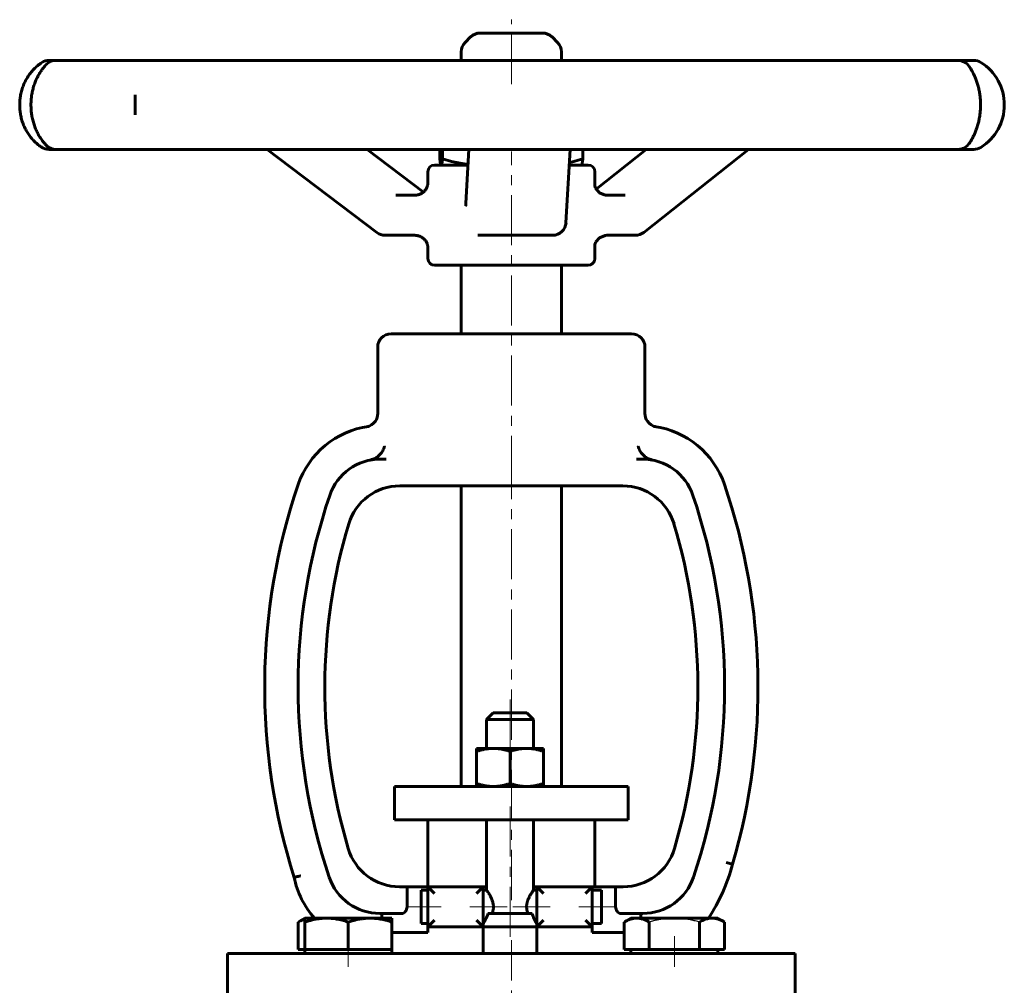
# Model space of a CAD drawing. Header units: millimetres. Extents: x -82 to 82, y -136 to 138.
# Tile 2 of 2: x -74 to 74, y -6 to 138. Entities that reach past the tile are written whole.
import ezdxf

# ---------------------------------------------------------------- set-up
doc = ezdxf.new("R2010")
doc.units = ezdxf.units.MM
for name, pattern in [('K5LT-1', [0]), ('K5LT_AXLED', [12, 7.5, -1.5, 1.5, -1.5]), ('K5LT_BASIC', [0])]:
    doc.linetypes.add(name, pattern=pattern)
doc.layers.add('Системный слой (1)', color=7, linetype='Continuous', true_color=0x6c6c6c)

# ---------------------------------------------------------------- blocks, each defined once
blk = doc.blocks.new('U0')
at = {"layer": 'Системный слой (1)', "color": 143, "linetype": 'K5LT_BASIC', "lineweight": 60, "true_color": 0x33acca}
for p, q in [((-31.57, 3.52), (-31.9, 3.34)), ((-31.23, 3.67), (-31.57, 3.52)), ((-30.9, 3.79), (-31.23, 3.67))]:
    blk.add_line(p, q, dxfattribs=at)
blk = doc.blocks.new('U1')
at = {"layer": 'Системный слой (1)', "color": 143, "linetype": 'K5LT_BASIC', "lineweight": 60, "true_color": 0x33acca}
for p, q in [((-4.2, 8.63), (-3.7, 8.63)), ((3.3, 8.63), (3.8, 8.63))]:
    blk.add_line(p, q, dxfattribs=at)
blk = doc.blocks.new('U2')
at = {"layer": 'Системный слой (1)', "color": 143, "linetype": 'K5LT_BASIC', "lineweight": 60, "true_color": 0x33acca}
for p, q in [((8.68, 116.99), (9.33, 117.15)), ((9.33, 117.15), (10.01, 117.34)), ((10.01, 117.34), (10.7, 117.56))]:
    blk.add_line(p, q, dxfattribs=at)
blk = doc.blocks.new('U3')
at = {"layer": 'Системный слой (1)', "color": 143, "linetype": 'K5LT_BASIC', "lineweight": 60, "true_color": 0x33acca}
for p, q in [((12.5, 113.44), (12.5, 115.63)), ((12.5, 102.63), (12.5, 104.77))]:
    blk.add_line(p, q, dxfattribs=at)
blk = doc.blocks.new('U4')
at = {"layer": 'Системный слой (1)', "color": 143, "linetype": 'K5LT_BASIC', "lineweight": 60, "true_color": 0x33acca}
for p, q in [((-3.96, 136.38), (-4.67, 136.38)), ((4.67, 136.38), (-3.96, 136.38))]:
    blk.add_line(p, q, dxfattribs=at)
blk = doc.blocks.new('U5')
at = {"layer": 'Системный слой (1)', "color": 143, "linetype": 'K5LT_BASIC', "lineweight": 60, "true_color": 0x33acca}
for p, q in [((-10.29, 117.56), (-8.94, 117.17)), ((-8.94, 117.17), (-7.68, 116.89)), ((-7.68, 116.89), (-6.47, 116.71))]:
    blk.add_line(p, q, dxfattribs=at)
blk = doc.blocks.new('U6')
at = {"layer": 'Системный слой (1)', "color": 143, "linetype": 'K5LT_BASIC', "lineweight": 60, "true_color": 0x33acca}
for p, q in [((-10.7, 117.56), (-10.63, 117.06)), ((-10.63, 117.06), (-10.57, 116.75)), ((-10.57, 116.75), (-10.51, 116.63)), ((-10.51, 116.63), (-10.5, 116.63)), ((-10.5, 116.63), (-10.5, 116.63)), ((-10.5, 116.63), (-10.49, 116.63))]:
    blk.add_line(p, q, dxfattribs=at)
blk = doc.blocks.new('U7')
at = {"layer": 'Системный слой (1)', "color": 143, "linetype": 'K5LT_BASIC', "lineweight": 60, "true_color": 0x33acca}
for p, q in [((14.29, 106.11), (14.05, 106.09)), ((12.63, 105.11), (12.5, 104.73)), ((13.19, 105.75), (12.63, 105.11)), ((14.05, 106.09), (13.19, 105.75))]:
    blk.add_line(p, q, dxfattribs=at)
blk = doc.blocks.new('U8')
at = {"layer": 'Системный слой (1)', "color": 143, "linetype": 'K5LT_BASIC', "lineweight": 60, "true_color": 0x33acca}
for p, q in [((-6.47, 116.63), (-11.5, 116.63)), ((11.5, 116.63), (8.66, 116.63))]:
    blk.add_line(p, q, dxfattribs=at)
blk = doc.blocks.new('U9')
at = {"layer": 'Системный слой (1)', "color": 143, "linetype": 'K5LT_BASIC', "lineweight": 60, "true_color": 0x33acca}
for p, q in [((-12.5, 113.9), (-12.5, 115.63)), ((-12.5, 102.63), (-12.5, 104.32))]:
    blk.add_line(p, q, dxfattribs=at)
blk = doc.blocks.new('U10')
at = {"layer": 'Системный слой (1)', "color": 143, "linetype": 'K5LT_BASIC', "lineweight": 60, "true_color": 0x33acca}
for p, q in [((12.61, 113.15), (12.5, 113.5)), ((13.17, 112.48), (12.61, 113.15)), ((14.05, 112.12), (13.17, 112.48)), ((14.29, 112.11), (14.05, 112.12))]:
    blk.add_line(p, q, dxfattribs=at)

msp = doc.modelspace()

# ---------------------------------------------------------------- linework, layer by layer
at = {"layer": 'Системный слой (1)', "color": 30, "linetype": 'K5LT_AXLED', "lineweight": 18, "true_color": 0xff8000}
for p, q in [((0, 128.73), (0, 138.38)), ((0, 68.62), (0, 118.63)), ((0, 6.63), (0, 70.62)), ((-0.2, 36.63), (-0.2, 27.32)), ((-0.2, 20.63), (-0.2, 0.62)), ((-10.51, 5.63), (-15.5, 5.63)), ((-0.61, 5.63), (-6.2, 5.63)), ((5.8, 5.63), (0.22, 5.63)), ((15.5, 5.63), (10.11, 5.63)), ((-24.4, -3.37), (-24.4, 1.23)), ((0, -89.38), (0, 0.62)), ((24.4, -3.37), (24.4, 1.23))]:
    msp.add_line(p, q, dxfattribs=at)
at = {"layer": 'Системный слой (1)', "color": 143, "linetype": 'K5LT_BASIC', "lineweight": 60, "true_color": 0x33acca}
for p, q in [((-6.09, 135.79), (-6.91, 134.96)), ((6.09, 135.79), (6.91, 134.96)), ((-7.5, 132.28), (-7.5, 133.55)), ((7.5, 132.28), (7.5, 133.55)), ((-68.15, 132.28), (-69.19, 132.28)), ((-61.87, 132.28), (-68.15, 132.28)), ((-54.77, 132.28), (-61.87, 132.28)), ((-40.38, 132.28), (-54.77, 132.28)), ((-28.85, 132.28), (-40.38, 132.28)), ((-9.64, 132.28), (-28.85, 132.28)), ((3.69, 132.28), (-9.64, 132.28)), ((23.31, 132.28), (3.69, 132.28)), ((35.38, 132.28), (23.31, 132.28)), ((50.92, 132.28), (35.38, 132.28)), ((58.96, 132.28), (50.92, 132.28)), ((66.86, 132.28), (58.96, 132.28)), ((69.04, 132.28), (66.86, 132.28)), ((69.2, 132.28), (69.04, 132.28)), ((-56.3, 127.12), (-56.3, 127.07)), ((-56.3, 124.18), (-56.3, 124.12)), ((-69.19, 118.96), (-68.15, 118.96)), ((-68.15, 118.96), (-61.87, 118.96)), ((-61.87, 118.96), (-54.77, 118.96)), ((-54.77, 118.96), (-40.38, 118.96)), ((-40.38, 118.96), (-28.85, 118.96)), ((-20.12, 106.51), (-36.54, 118.96)), ((-28.85, 118.96), (-9.64, 118.96)), ((-13.17, 112.57), (-21.6, 118.96)), ((-10.7, 118.96), (-10.7, 117.56)), ((-10.29, 118.96), (-10.29, 117.56)), ((-9.64, 118.96), (3.69, 118.96)), ((-6.79, 110.9), (-6.34, 118.96)), ((3.69, 118.96), (23.31, 118.96)), ((8.18, 108), (8.79, 118.96)), ((10.7, 118.96), (10.7, 117.56)), ((12.68, 113.03), (20.17, 118.96)), ((19.82, 106.54), (35.51, 118.96)), ((23.31, 118.96), (35.38, 118.96)), ((35.38, 118.96), (50.92, 118.96)), ((50.92, 118.96), (58.96, 118.96)), ((58.96, 118.96), (66.86, 118.96)), ((66.86, 118.96), (69.04, 118.96)), ((69.04, 118.96), (69.2, 118.96)), ((-10.5, 116.63), (-10.51, 116.63)), ((10.5, 116.63), (10.51, 116.63)), ((-12.5, 113.9), (-12.5, 113.91)), ((-14.43, 112.11), (-17.3, 112.11)), ((12.5, 113.44), (12.5, 113.43)), ((17.03, 112.11), (14.29, 112.11)), ((-18.91, 106.11), (-14.43, 106.11)), ((-5, 106.11), (-4.81, 106.11)), ((-4.81, 106.11), (6.19, 106.11)), ((14.29, 106.11), (18.57, 106.11)), ((12.5, 104.8), (12.5, 104.77)), ((-12.5, 104.32), (-12.5, 104.32)), ((-11.5, 101.63), (11.5, 101.63)), ((-7.5, 91.37), (-7.5, 101.63)), ((7.5, 91.37), (7.5, 101.63)), ((18, 91.37), (-18, 91.37)), ((-20, 79.43), (-20, 89.37)), ((20, 79.44), (20, 89.37)), ((-18.75, 72.62), (-19.6, 72.62)), ((19.6, 72.62), (18.75, 72.62)), ((-16.68, 68.62), (-15.83, 68.62)), ((-15.83, 68.62), (-10.67, 68.62)), ((-10.67, 68.62), (10.67, 68.62)), ((-7.5, 23.63), (-7.5, 68.62)), ((7.5, 23.63), (7.5, 68.62)), ((10.67, 68.62), (15.83, 68.62)), ((15.83, 68.62), (16.68, 68.62)), ((-2.7, 34.63), (-3.7, 33.63)), ((2.3, 34.63), (-2.7, 34.63)), ((2.3, 34.63), (3.3, 33.63)), ((-3.7, 33.63), (3.3, 33.63)), ((-3.7, 29.33), (-3.7, 33.63)), ((3.3, 29.33), (3.3, 33.63)), ((-5.2, 29.33), (-2.7, 29.33)), ((-5.2, 28.88), (-5.2, 29.33)), ((-5.2, 28.88), (-5.2, 24.07)), ((-2.7, 29.33), (2.3, 29.33)), ((-0.2, 28.88), (-0.2, 24.07)), ((2.3, 29.33), (4.8, 29.33)), ((4.8, 29.33), (4.8, 28.88)), ((4.8, 28.88), (4.8, 24.07)), ((-17.5, 23.63), (-16.11, 23.63)), ((-17.5, 18.63), (-17.5, 23.63)), ((-16.11, 23.63), (-7.1, 23.63)), ((-7.1, 23.63), (6.66, 23.63)), ((-5.2, 23.63), (-5.2, 24.07)), ((4.8, 24.07), (4.8, 23.63)), ((6.66, 23.63), (16, 23.63)), ((16, 23.63), (17.5, 23.63)), ((17.5, 18.63), (17.5, 23.63)), ((-17.5, 18.63), (-16.11, 18.63)), ((-16.11, 18.63), (-7.1, 18.63)), ((-12.5, 8.63), (-12.5, 18.63)), ((-7.1, 18.63), (6.66, 18.63)), ((-3.7, 8.12), (-3.7, 18.63)), ((3.3, 8.12), (3.3, 18.63)), ((6.66, 18.63), (16, 18.63)), ((12.5, 8.63), (12.5, 18.63)), ((16, 18.63), (17.5, 18.63)), ((32.14, 12.26), (33.1, 11.99)), ((-15.61, 8.63), (-16.75, 8.63)), ((-15.61, 8.63), (-12.51, 8.63)), ((-15.61, 8.63), (-15.61, 5.63)), ((-13.5, 8.13), (-13.5, 3.13)), ((-12.51, 8.13), (-13.5, 8.13)), ((-12.51, 8.63), (-12.51, 2.63)), ((-12.51, 8.63), (-11.51, 7.63)), ((-4.2, 8.63), (-12.51, 8.63)), ((-5.2, 7.63), (-4.2, 8.63)), ((-4.2, 2.63), (-4.2, 8.63)), ((-3.7, 8.13), (-4.2, 8.13)), ((3.8, 8.13), (3.3, 8.13)), ((4.8, 7.63), (3.8, 8.63)), ((3.8, 8.63), (3.8, 2.63)), ((12.11, 8.63), (3.8, 8.63)), ((11.11, 7.63), (12.11, 8.63)), ((12.11, 8.63), (15.61, 8.63)), ((12.11, 2.63), (12.11, 8.63)), ((13.5, 8.13), (12.11, 8.13)), ((13.5, 8.13), (13.5, 3.13)), ((15.61, 5.63), (15.61, 8.63)), ((16.75, 8.63), (15.61, 8.63)), ((-19.68, 4.63), (-16.36, 4.63)), ((-19.36, 4.63), (-19.36, 3.93)), ((-3.5, 4.63), (3.1, 4.63)), ((16.36, 4.63), (19.68, 4.63)), ((19.36, 3.93), (19.36, 4.63)), ((-31.9, 3.34), (-30.9, 3.93)), ((-31.9, -0.77), (-31.9, 3.34)), ((-30.9, 3.34), (-30.9, 3.93)), ((-27.65, 3.93), (-30.9, 3.93)), ((-30.9, -0.77), (-30.9, 3.34)), ((-21.15, 3.93), (-27.65, 3.93)), ((-24.4, -0.77), (-24.4, 3.34)), ((-17.9, 3.93), (-21.15, 3.93)), ((-17.9, 3.93), (-17.9, 3.34)), ((-17.9, -0.77), (-17.9, 3.34)), ((-12.51, 3.13), (-13.5, 3.13)), ((-11.51, 3.63), (-12.51, 2.63)), ((-5.2, 3.63), (-4.2, 2.63)), ((4.8, 3.63), (3.8, 2.63)), ((12.11, 2.63), (11.11, 3.63)), ((13.5, 3.13), (12.11, 3.13)), ((16.89, 3.34), (17.9, 3.93)), ((16.89, -0.77), (16.89, 3.34)), ((18.77, 3.93), (17.9, 3.93)), ((24.4, 3.93), (18.77, 3.93)), ((20.64, -0.77), (20.64, 3.34)), ((30.02, 3.93), (24.4, 3.93)), ((28.15, -0.77), (28.15, 3.34)), ((30.9, 3.93), (30.02, 3.93)), ((31.9, 3.34), (30.9, 3.93)), ((31.9, -0.77), (31.9, 3.34)), ((-12.51, 1.78), (-17.9, 1.78)), ((-12.51, 2.63), (-12.51, 1.78)), ((-12.51, 2.63), (-4.2, 2.63)), ((-4.2, 2.63), (-4.2, 0.62)), ((-4.2, 2.63), (3.8, 2.63)), ((3.8, 2.63), (3.8, 0.62)), ((3.8, 2.63), (12.11, 2.63)), ((12.11, 2.63), (12.11, 1.78)), ((16.89, 1.78), (12.11, 1.78)), ((-4.2, -1.37), (-4.2, 0.62)), ((3.8, -1.37), (3.8, 0.62)), ((-42.5, -1.37), (42.5, -1.37)), ((-42.5, -10.88), (-42.5, -1.37)), ((-30.9, -0.77), (-31.9, -0.77)), ((-27.65, -0.77), (-30.9, -0.77)), ((-30.9, -1.37), (-30.9, -0.77)), ((-24.4, -0.77), (-27.65, -0.77)), ((-21.15, -0.77), (-24.4, -0.77)), ((-17.9, -0.77), (-21.15, -0.77)), ((-17.9, -1.37), (-17.9, -0.77)), ((18.77, -0.77), (16.89, -0.77)), ((17.9, -1.37), (17.9, -0.77)), ((20.64, -0.77), (18.77, -0.77)), ((24.4, -0.77), (20.64, -0.77)), ((28.15, -0.77), (24.4, -0.77)), ((30.02, -0.77), (28.15, -0.77)), ((31.9, -0.77), (30.02, -0.77)), ((30.9, -1.37), (30.9, -0.77)), ((42.5, -10.88), (42.5, -1.37))]:
    msp.add_line(p, q, dxfattribs=at)
for centre, radius, start, end in [((-4.67, 134.38), 2, 90, 135), ((4.67, 134.38), 2, 45, 90), ((-5.5, 133.55), 2, 135, 180), ((5.5, 133.55), 2, 0, 45), ((-69.19, 130.28), 2, 90, 122.8568), ((-68.15, 130.28), 2, 90, 132.273), ((66.86, 130.28), 2, 32.6976, 90), ((69.2, 130.28), 2, 57.9094, 90), ((66.28, 125.62), 7.5, 302.0906, 57.9094), ((-68.15, 120.96), 2, 227.727, 270), ((66.86, 120.96), 2, 270, 327.3), ((-69.19, 120.96), 2, 237.1432, 269.9777), ((69.2, 120.96), 2, 270, 302.0906), ((-11.5, 115.63), 1, 90, 180), ((11.5, 115.63), 1, 0, 90), ((6.19, 108.11), 2, 270, 356.8045), ((-18.91, 108.11), 2, 232.8459, 270), ((18.57, 108.11), 2, 270, 308.3596), ((-11.5, 102.63), 1, 180, 270), ((11.5, 102.63), 1, 270, 0), ((-18, 89.37), 2, 90, 180), ((18, 89.37), 2, 0, 90), ((-19.6, 64.62), 13, 97.7856, 161.2446), ((19.6, 64.62), 13, 80.8053, 82.2144), ((19.6, 64.62), 13, 18.7554, 82.2144), ((-19.6, 64.62), 8, 90, 161.2446), ((-19.6, 64.62), 8, 90, 100.5035), ((19.6, 64.62), 8, 18.7554, 90), ((19.6, 64.62), 8, 79.4965, 90), ((57.3, 38.51), 94.21, 161.2446, 197.5999), ((-16.68, 60.62), 8, 90, 163.3586), ((16.68, 60.62), 8, 16.6414, 90), ((-57.3, 38.51), 94.21, 343.6495, 18.7554), ((57.3, 38.51), 89.21, 161.2446, 198.5889), ((-57.3, 38.51), 89.21, 341.4111, 18.7554), ((57.3, 38.51), 85.21, 163.3586, 196.4682), ((-57.3, 38.51), 85.21, 343.5318, 16.6414), ((-16.75, 16.63), 8, 196.4682, 270), ((16.75, 16.63), 8, 270, 343.5318), ((7.65, 18.55), 26.28, 326.1933, 345.5517), ((-19.68, 12.63), 13.09, 191.4515, 221.6641), ((-19.68, 12.63), 8, 198.5889, 270), ((19.68, 12.63), 8, 270, 341.4111)]:
    msp.add_arc(centre, radius, start, end, dxfattribs=at)
for centre, major_axis, ratio, start_param, end_param in [((-69.19, 130.28), (-1.09, 1.67), 0.882812, 6.261729, 6.28263), ((-69.19, 130.28), (0, 2), 0.99982, 0, 0.560086), ((-68.15, 130.28), (1.43, -1.4), 0.932974, 3.091168, 3.141232), ((66.86, 130.28), (1.67, 1.11), 0.951253, 6.243476, 6.281805), ((-68.15, 120.96), (-1.43, -1.4), 0.932974, 0.000362, 0.050406), ((66.86, 120.96), (1.67, -1.11), 0.951253, 0.001372, 0.039663), ((-69.19, 120.96), (-1.09, -1.67), 0.882812, 0.000552, 0.021456), ((-69.19, 120.96), (0, -2), 0.99982, 5.723099, 6.283185), ((-69.19, 120.96), (0, -2), 0.913497, 6.282584, 6.283185), ((6.19, 108.11), (2, -0.11), 0.830165, 6.283018, 6.283185), ((-18.91, 108.11), (-1.21, -1.59), 0.388243, 0, 0.000032), ((18.57, 108.11), (1.24, -1.57), 0.441922, 0, 0.000048)]:
    msp.add_ellipse(centre, major_axis=major_axis, ratio=ratio, start_param=start_param, end_param=end_param, dxfattribs=at)
for points, knots in [([(-70.28, 131.95), (-70.48, 131.82), (-70.69, 131.67), (-71.09, 131.34), (-71.28, 131.16), (-71.64, 130.79), (-71.81, 130.59), (-72.13, 130.18), (-72.28, 129.97), (-72.55, 129.54), (-72.67, 129.32), (-72.89, 128.87), (-72.99, 128.64), (-73.17, 128.16), (-73.25, 127.91), (-73.38, 127.42), (-73.43, 127.18), (-73.51, 126.69), (-73.54, 126.46), (-73.57, 125.97), (-73.58, 125.71), (-73.57, 125.21), (-73.55, 124.95), (-73.5, 124.46), (-73.46, 124.22), (-73.37, 123.76), (-73.31, 123.53), (-73.17, 123.07), (-73.08, 122.84), (-72.9, 122.38), (-72.79, 122.16), (-72.56, 121.73), (-72.44, 121.52), (-72.18, 121.13), (-72.05, 120.94), (-71.77, 120.59), (-71.62, 120.42), (-71.3, 120.09), (-71.12, 119.93), (-70.77, 119.63), (-70.59, 119.5), (-70.38, 119.35), (-70.33, 119.32), (-70.28, 119.29)], [0, 0, 0, 0, 1.519423, 1.519423, 2.87208, 2.87208, 4.123556, 4.123556, 5.285395, 5.285395, 6.338138, 6.338138, 7.370109, 7.370109, 8.387604, 8.387604, 9.347735, 9.347735, 10.250658, 10.250658, 11.19746, 11.19746, 12.154262, 12.154262, 13.069385, 13.069385, 13.974492, 13.974492, 14.951721, 14.951721, 15.977254, 15.977254, 17.004574, 17.004574, 18.047107, 18.047107, 19.128272, 19.128272, 20.379005, 20.379005, 21.643323, 21.643323, 21.999616, 21.999616, 21.999616, 21.999616]), ([(-69.58, 119.56), (-69.64, 119.62), (-69.69, 119.68), (-69.86, 119.86), (-69.98, 120), (-70.22, 120.31), (-70.35, 120.48), (-70.59, 120.86), (-70.71, 121.06), (-70.94, 121.47), (-71.04, 121.68), (-71.22, 122.1), (-71.3, 122.31), (-71.45, 122.75), (-71.52, 122.97), (-71.65, 123.44), (-71.7, 123.67), (-71.78, 124.14), (-71.82, 124.37), (-71.86, 124.82), (-71.88, 125.05), (-71.89, 125.52), (-71.89, 125.77), (-71.88, 126.25), (-71.86, 126.48), (-71.81, 126.94), (-71.77, 127.16), (-71.69, 127.6), (-71.64, 127.82), (-71.53, 128.26), (-71.46, 128.48), (-71.31, 128.91), (-71.23, 129.12), (-71.06, 129.52), (-70.96, 129.71), (-70.77, 130.09), (-70.66, 130.28), (-70.43, 130.63), (-70.32, 130.8), (-70.08, 131.12), (-69.95, 131.27), (-69.75, 131.5), (-69.66, 131.6), (-69.58, 131.68), (-69.58, 131.68), (-69.58, 131.68)], [0, 0, 0, 0, 0.762773, 0.762773, 2.161189, 2.161189, 3.682386, 3.682386, 5.111264, 5.111264, 6.411107, 6.411107, 7.584957, 7.584957, 8.76307, 8.76307, 9.902141, 9.902141, 10.954996, 10.954996, 11.991235, 11.991235, 13.073331, 13.073331, 14.152676, 14.152676, 15.174679, 15.174679, 16.232205, 16.232205, 17.364469, 17.364469, 18.539768, 18.539768, 19.720967, 19.720967, 21.015061, 21.015061, 22.418501, 22.418501, 23.891628, 23.891628, 24.988556, 24.988556, 24.999542, 24.999542, 24.999542, 24.999542]), ([(68.53, 131.38), (68.53, 131.38), (68.54, 131.37), (68.54, 131.36), (68.54, 131.36), (68.6, 131.27), (68.65, 131.19), (68.78, 130.99), (68.86, 130.86), (68.94, 130.72), (68.94, 130.71), (69, 130.6), (69.06, 130.49), (69.13, 130.35), (69.15, 130.31), (69.18, 130.25), (69.2, 130.22), (69.24, 130.12), (69.27, 130.06), (69.36, 129.88), (69.41, 129.75), (69.54, 129.44), (69.61, 129.24), (69.74, 128.83), (69.81, 128.63), (69.92, 128.2), (69.97, 127.98), (70.06, 127.54), (70.09, 127.32), (70.15, 126.87), (70.18, 126.66), (70.21, 126.22), (70.22, 125.99), (70.22, 125.53), (70.22, 125.3), (70.2, 124.84), (70.18, 124.61), (70.13, 124.18), (70.1, 123.97), (70.03, 123.55), (69.99, 123.35), (69.89, 122.93), (69.84, 122.72), (69.72, 122.31), (69.65, 122.11), (69.51, 121.74), (69.44, 121.56), (69.29, 121.2), (69.2, 121.03), (69.04, 120.7), (68.95, 120.54), (68.8, 120.27), (68.73, 120.16), (68.63, 120), (68.59, 119.95), (68.56, 119.89), (68.55, 119.89), (68.54, 119.88), (68.54, 119.87), (68.54, 119.87), (68.53, 119.86), (68.53, 119.86), (68.53, 119.86), (68.53, 119.86)], [0, 0, 0, 0, 0.073085, 0.073085, 0.107077, 0.107077, 1.145513, 1.145513, 2.291025, 2.291025, 2.36687, 2.36687, 3.215578, 3.215578, 3.436538, 3.436538, 3.657498, 3.657498, 4.099418, 4.099418, 4.84163, 4.84163, 5.958042, 5.958042, 6.978999, 6.978999, 7.986465, 7.986465, 8.969261, 8.969261, 9.876714, 9.876714, 10.799783, 10.799783, 11.755943, 11.755943, 12.699317, 12.699317, 13.588578, 13.588578, 14.520221, 14.520221, 15.523097, 15.523097, 16.555943, 16.555943, 17.602876, 17.602876, 18.763165, 18.763165, 20.038411, 20.038411, 21.147836, 21.147836, 21.789816, 21.789816, 21.893053, 21.893053, 21.927059, 21.927059, 21.989607, 21.989607, 21.999584, 21.999584, 21.999584, 21.999584]), ([(-56.3, 124.18), (-56.3, 124.33), (-56.3, 124.49), (-56.3, 124.75), (-56.3, 124.85), (-56.3, 125.13), (-56.3, 125.31), (-56.3, 125.67), (-56.3, 125.86), (-56.3, 126.12), (-56.3, 126.2), (-56.3, 126.3), (-56.3, 126.32), (-56.3, 126.39), (-56.3, 126.44), (-56.3, 126.51), (-56.3, 126.54), (-56.3, 126.59), (-56.3, 126.6), (-56.3, 126.64), (-56.3, 126.65), (-56.3, 126.69), (-56.3, 126.71), (-56.3, 126.74), (-56.3, 126.76), (-56.3, 126.81), (-56.3, 126.84), (-56.3, 126.94), (-56.3, 127.01), (-56.3, 127.07)], [0, 0, 0, 0, 3.363846, 3.363846, 5.404487, 5.404487, 9.059292, 9.059292, 12.808779, 12.808779, 14.363168, 14.363168, 14.834948, 14.834948, 15.819316, 15.819316, 16.410549, 16.410549, 16.765657, 16.765657, 17.120764, 17.120764, 17.475872, 17.475872, 17.830979, 17.830979, 18.535469, 18.535469, 20, 20, 20, 20]), ([(-14.43, 112.11), (-14.35, 112.11), (-14.27, 112.11), (-14.1, 112.14), (-14.02, 112.15), (-13.85, 112.2), (-13.77, 112.23), (-13.61, 112.29), (-13.53, 112.33), (-13.37, 112.42), (-13.3, 112.47), (-13.21, 112.54), (-13.19, 112.55), (-13.12, 112.61), (-13.08, 112.65), (-12.98, 112.75), (-12.93, 112.81), (-12.83, 112.93), (-12.79, 112.99), (-12.72, 113.12), (-12.68, 113.18), (-12.62, 113.31), (-12.6, 113.38), (-12.55, 113.52), (-12.54, 113.58), (-12.52, 113.67), (-12.52, 113.7), (-12.51, 113.73), (-12.51, 113.74), (-12.51, 113.76), (-12.51, 113.76), (-12.5, 113.78), (-12.5, 113.79), (-12.5, 113.81), (-12.5, 113.83), (-12.5, 113.84), (-12.5, 113.85), (-12.5, 113.87), (-12.5, 113.88), (-12.5, 113.9), (-12.5, 113.91), (-12.5, 113.91)], [0, 0, 0, 0, 1.621699, 1.621699, 3.300045, 3.300045, 5.022633, 5.022633, 6.768622, 6.768622, 8.50803, 8.50803, 9.043418, 9.043418, 10.210257, 10.210257, 11.816896, 11.816896, 13.348451, 13.348451, 14.838003, 14.838003, 16.454007, 16.454007, 18.088189, 18.088189, 18.843825, 18.843825, 19.16115, 19.16115, 19.33197, 19.33197, 19.673609, 19.673609, 20.283664, 20.283664, 20.52494, 20.52494, 21.303885, 21.303885, 22, 22, 22, 22]), ([(-6.82, 110.53), (-6.82, 110.53), (-6.81, 110.54), (-6.81, 110.57), (-6.81, 110.59), (-6.81, 110.64), (-6.8, 110.67), (-6.8, 110.72), (-6.8, 110.75), (-6.79, 110.82), (-6.79, 110.86), (-6.79, 110.9)], [0, 0, 0, 0, 1, 1, 2, 2, 2.98827, 2.98827, 3.98827, 3.98827, 5, 5, 5, 5]), ([(-14.43, 106.11), (-14.35, 106.11), (-14.27, 106.1), (-14.1, 106.08), (-14.02, 106.06), (-13.85, 106.02), (-13.77, 105.99), (-13.61, 105.93), (-13.53, 105.89), (-13.38, 105.8), (-13.3, 105.75), (-13.16, 105.64), (-13.1, 105.59), (-12.98, 105.47), (-12.93, 105.41), (-12.83, 105.29), (-12.79, 105.23), (-12.72, 105.1), (-12.69, 105.04), (-12.63, 104.91), (-12.6, 104.84), (-12.56, 104.71), (-12.54, 104.64), (-12.52, 104.55), (-12.52, 104.51), (-12.51, 104.47), (-12.51, 104.46), (-12.51, 104.45), (-12.51, 104.45), (-12.51, 104.43), (-12.5, 104.42), (-12.5, 104.4), (-12.5, 104.39), (-12.5, 104.35), (-12.5, 104.33), (-12.5, 104.32)], [0, 0, 0, 0, 1.541808, 1.541808, 3.13895, 3.13895, 4.777874, 4.777874, 6.43897, 6.43897, 8.093, 8.093, 9.710816, 9.710816, 11.2471, 11.2471, 12.701437, 12.701437, 14.104882, 14.104882, 15.634278, 15.634278, 17.182554, 17.182554, 18.159795, 18.159795, 18.459227, 18.459227, 18.620422, 18.620422, 18.942812, 18.942812, 19.518495, 19.518495, 21, 21, 21, 21]), ([(-21.68, 77.46), (-21.15, 77.55), (-20.29, 78.09), (-20, 79.03), (-20, 79.43)], [0, 0, 0, 0, 0.5714215, 0.9991414, 0.9991414, 0.9991414, 0.9991414]), ([(21.68, 77.46), (21.15, 77.55), (20.29, 78.09), (20, 79.03), (20, 79.44)], [0, 0, 0, 0, 0.571429, 1, 1, 1, 1]), ([(-20.86, 72.54), (-20.66, 72.6), (-20.47, 72.68), (-20.07, 72.92), (-19.86, 73.1), (-19.51, 73.47), (-19.37, 73.66), (-19.13, 74.09), (-19.03, 74.31), (-18.96, 74.54), (-18.96, 74.54), (-18.96, 74.55)], [0.0005344, 0.0005344, 0.0005344, 0.0005344, 0.062042, 0.062042, 0.1466153, 0.1466153, 0.230719, 0.230719, 0.3214244, 0.3214244, 0.322308, 0.322308, 0.322308, 0.322308]), ([(18.96, 74.55), (18.96, 74.54), (18.96, 74.54), (19.03, 74.31), (19.13, 74.09), (19.37, 73.66), (19.51, 73.47), (19.86, 73.1), (20.07, 72.92), (20.47, 72.68), (20.66, 72.6), (20.86, 72.54)], [-0.0008908, -0.0008908, -0.0008908, -0.0008908, 0, 0, 0.0914481, 0.0914481, 0.1762391, 0.1762391, 0.2615043, 0.2615043, 0.323515, 0.323515, 0.323515, 0.323515]), ([(-21.06, 72.49), (-21.03, 72.5), (-20.99, 72.5), (-20.92, 72.52), (-20.89, 72.52), (-20.81, 72.53), (-20.77, 72.54), (-20.69, 72.55), (-20.65, 72.56), (-20.56, 72.57), (-20.51, 72.57), (-20.46, 72.58)], [0, 0, 0, 0, 3.070303, 3.070303, 6.140605, 6.140605, 9.210908, 9.210908, 12.28121, 12.28121, 15.351513, 15.351513, 15.351513, 15.351513]), ([(-20.51, 72.57), (-20.53, 72.57), (-20.54, 72.57), (-20.58, 72.57), (-20.6, 72.56), (-20.67, 72.55), (-20.7, 72.55), (-20.78, 72.54), (-20.81, 72.53), (-20.88, 72.52), (-20.92, 72.52), (-20.99, 72.5), (-21.03, 72.5), (-21.06, 72.49)], [0, 0, 0, 0, 0.819961, 0.819961, 2.186562, 2.186562, 4.373124, 4.373124, 6.721029, 6.721029, 9.068934, 9.068934, 11.739524, 11.739524, 11.739524, 11.739524]), ([(21.06, 72.49), (21.03, 72.5), (20.99, 72.5), (20.92, 72.52), (20.89, 72.52), (20.81, 72.53), (20.77, 72.54), (20.69, 72.55), (20.65, 72.56), (20.56, 72.57), (20.51, 72.57), (20.46, 72.58)], [0, 0, 0, 0, 3.070303, 3.070303, 6.140605, 6.140605, 9.210908, 9.210908, 12.28121, 12.28121, 15.351513, 15.351513, 15.351513, 15.351513]), ([(-31.53, 10.28), (-31.54, 10.28), (-31.54, 10.28), (-31.67, 10.24), (-31.8, 10.21), (-32.03, 10.15), (-32.14, 10.12), (-32.31, 10.08), (-32.38, 10.06), (-32.48, 10.03), (-32.5, 10.03), (-32.5, 10.03)], [-0.3148788, -0.3148788, -0.3148788, -0.3148788, -0.3143514, -0.3143514, -0.2743355, -0.2743355, -0.2352334, -0.2352334, -0.19619, -0.19619, -0.1571757, -0.1571757, -0.1571757, -0.1571757]), ([(-3.7, 8.12), (-3.7, 8.12), (-3.69, 8.11), (-3.64, 8.04), (-3.57, 7.94), (-3.47, 7.78), (-3.34, 7.57), (-3.19, 7.32), (-3.07, 7.08), (-2.98, 6.88), (-2.89, 6.68), (-2.83, 6.5), (-2.76, 6.28), (-2.73, 6.11), (-2.7, 5.91), (-2.68, 5.74), (-2.68, 5.55), (-2.69, 5.36), (-2.72, 5.19), (-2.76, 5), (-2.81, 4.82), (-2.86, 4.67), (-2.87, 4.63)], [0, 0, 0, 0, 1.482609, 2.824139, 4.49349, 5.832109, 7.823056, 9.638383, 11.202238, 12.234148, 13.034846, 14.433016, 15.042258, 16.215857, 16.940613, 17.728996, 18.544556, 19.478418, 20.338183, 20.843617, 22.233935, 23, 23, 23, 23]), ([(2.48, 4.63), (2.43, 4.74), (2.37, 4.95), (2.32, 5.22), (2.29, 5.43), (2.28, 5.61), (2.29, 5.81), (2.31, 6), (2.34, 6.16), (2.37, 6.3), (2.41, 6.43), (2.46, 6.59), (2.53, 6.76), (2.6, 6.93), (2.68, 7.09), (2.75, 7.23), (2.82, 7.35), (2.9, 7.5), (3, 7.66), (3.12, 7.84), (3.22, 7.99), (3.28, 8.09), (3.3, 8.12), (3.3, 8.12), (3.3, 8.12)], [0, 0, 0, 0, 1.999546, 3.292806, 4.095867, 5.150271, 6.044705, 7.035072, 7.934183, 8.446606, 9.198142, 10.068172, 10.985256, 12.108736, 13.249701, 14.027885, 14.876568, 15.840438, 17.369182, 18.82, 21.144233, 22.896632, 24.558102, 25, 25, 25, 25]), ([(-15.61, 5.63), (-15.61, 5.5), (-15.63, 5.37), (-15.71, 5.14), (-15.76, 5.03), (-15.89, 4.85), (-15.98, 4.76), (-16.17, 4.65), (-16.27, 4.63), (-16.36, 4.63)], [0.3360271, 0.3360271, 0.3360271, 0.3360271, 0.3735153, 0.3735153, 0.4110034, 0.4110034, 0.4584318, 0.4584318, 0.5058602, 0.5058602, 0.5058602, 0.5058602]), ([(-4.2, 3.13), (-4.2, 3.13), (-4.19, 3.15), (-4.14, 3.23), (-4.09, 3.32), (-4.02, 3.45), (-3.93, 3.6), (-3.85, 3.77), (-3.76, 3.94), (-3.64, 4.21), (-3.55, 4.45), (-3.5, 4.63)], [0, 0, 0, 0, 1.646196, 2.985626, 3.900782, 5.134537, 6.45225, 7.404355, 8.54869, 9.586434, 12, 12, 12, 12]), ([(3.1, 4.63), (3.15, 4.48), (3.24, 4.22), (3.37, 3.93), (3.48, 3.7), (3.59, 3.5), (3.69, 3.32), (3.77, 3.19), (3.8, 3.14), (3.8, 3.13), (3.8, 3.13)], [0, 0, 0, 0, 1.868, 3.422299, 4.335588, 5.810347, 7.374617, 8.889971, 10.306761, 11, 11, 11, 11]), ([(16.36, 4.63), (16.27, 4.63), (16.17, 4.65), (15.98, 4.76), (15.89, 4.85), (15.76, 5.03), (15.71, 5.14), (15.63, 5.37), (15.61, 5.5), (15.61, 5.63)], [0.1661716, 0.1661716, 0.1661716, 0.1661716, 0.2136, 0.2136, 0.2610284, 0.2610284, 0.2985166, 0.2985166, 0.3360047, 0.3360047, 0.3360047, 0.3360047]), ([(-27.65, 3.93), (-27.84, 3.93), (-28.23, 3.91), (-28.82, 3.85), (-29.32, 3.77), (-29.83, 3.66), (-30.33, 3.52), (-30.7, 3.41), (-30.9, 3.34)], [0, 0, 0, 0, 1.628328, 3.149686, 4.815083, 5.836915, 7.376988, 9, 9, 9, 9]), ([(-24.4, 3.34), (-24.63, 3.42), (-25, 3.54), (-25.53, 3.67), (-25.94, 3.76), (-26.37, 3.83), (-26.82, 3.89), (-27.26, 3.92), (-27.54, 3.93), (-27.65, 3.93)], [0, 0, 0, 0, 2.192924, 3.518258, 4.904265, 6.009799, 7.422733, 9.058584, 10, 10, 10, 10]), ([(-21.15, 3.93), (-21.34, 3.93), (-21.73, 3.91), (-22.32, 3.85), (-22.82, 3.77), (-23.33, 3.66), (-23.83, 3.52), (-24.2, 3.41), (-24.4, 3.34)], [0, 0, 0, 0, 1.628328, 3.149686, 4.815083, 5.836915, 7.376988, 9, 9, 9, 9]), ([(-17.9, 3.34), (-18.13, 3.42), (-18.5, 3.54), (-19.03, 3.67), (-19.44, 3.76), (-19.87, 3.83), (-20.32, 3.89), (-20.76, 3.92), (-21.04, 3.93), (-21.15, 3.93)], [0, 0, 0, 0, 2.192924, 3.518258, 4.904265, 6.009799, 7.422733, 9.058584, 10, 10, 10, 10]), ([(18.77, 3.93), (18.65, 3.93), (18.43, 3.91), (18.09, 3.85), (17.8, 3.77), (17.39, 3.61), (17.1, 3.47), (16.89, 3.34)], [0, 0, 0, 0, 1.447402, 2.799721, 4.280074, 5.188369, 8, 8, 8, 8]), ([(20.64, 3.34), (20.51, 3.42), (20.29, 3.54), (19.99, 3.67), (19.75, 3.76), (19.5, 3.83), (19.24, 3.89), (18.99, 3.92), (18.83, 3.93), (18.77, 3.93)], [0, 0, 0, 0, 2.192924, 3.518258, 4.904265, 6.009799, 7.422733, 9.058584, 10, 10, 10, 10]), ([(30.02, 3.93), (29.91, 3.93), (29.69, 3.91), (29.35, 3.85), (29.05, 3.77), (28.65, 3.61), (28.36, 3.47), (28.15, 3.34)], [0, 0, 0, 0, 1.447402, 2.799721, 4.280074, 5.188369, 8, 8, 8, 8]), ([(31.9, 3.34), (31.77, 3.42), (31.55, 3.54), (31.25, 3.67), (31.01, 3.76), (30.76, 3.83), (30.5, 3.89), (30.25, 3.92), (30.08, 3.93), (30.02, 3.93)], [0, 0, 0, 0, 2.192924, 3.518258, 4.904265, 6.009799, 7.422733, 9.058584, 10, 10, 10, 10])]:
    msp.add_open_spline(points, degree=3, knots=knots, dxfattribs=at)
for points, weights in [([(-10.49, 116.63), (-10.4, 116.63), (-10.29, 117.56)], [1, 1.0379548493, 1]), ([(10.7, 117.56), (10.6, 116.68), (10.51, 116.63)], [1, 1.035600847, 1.00441600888]), ([(-2.7, 29.33), (-3.86, 29.33), (-5.2, 28.88)], [1, 1.0379548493, 1]), ([(-0.2, 28.88), (-1.54, 29.33), (-2.7, 29.33)], [1, 1.0379548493, 1]), ([(2.3, 29.33), (1.14, 29.33), (-0.2, 28.88)], [1, 1.0379548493, 1]), ([(4.8, 28.88), (3.46, 29.33), (2.3, 29.33)], [1, 1.0379548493, 1]), ([(-5.2, 24.07), (-3.86, 23.63), (-2.7, 23.63)], [1, 1.0379548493, 1]), ([(-2.7, 23.63), (-1.54, 23.63), (-0.2, 24.07)], [1, 1.0379548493, 1]), ([(-0.2, 24.07), (1.14, 23.63), (2.3, 23.63)], [1, 1.0379548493, 1]), ([(2.3, 23.63), (3.46, 23.63), (4.8, 24.07)], [1, 1.0379548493, 1])]:
    msp.add_rational_spline(points, weights, degree=2, dxfattribs=at)
for points in [[(-21.06, 72.49), (-20.99, 72.5), (-20.92, 72.52), (-20.86, 72.54)], [(20.86, 72.54), (20.92, 72.52), (20.99, 72.5), (21.06, 72.49)]]:
    msp.add_open_spline(points, degree=3, dxfattribs=at)
at = {"layer": 'Системный слой (1)', "color": 7, "linetype": 'K5LT-1'}
for points, knots in [([(24.4, 3.93), (24.29, 3.93), (24.08, 3.92), (23.77, 3.91), (23.45, 3.89), (23.06, 3.85), (22.59, 3.79), (21.96, 3.68), (21.31, 3.53), (20.85, 3.4), (20.64, 3.34)], [0, 0, 0, 0, 1.818464, 3.636928, 5.455392, 7.273856, 10.465691, 13.657526, 18.304216, 22, 22, 22, 22]), ([(28.15, 3.34), (28.07, 3.37), (27.86, 3.43), (27.46, 3.53), (26.9, 3.66), (26.32, 3.77), (25.78, 3.84), (25.39, 3.88), (25.09, 3.9), (24.86, 3.92), (24.63, 3.92), (24.47, 3.93), (24.4, 3.93)], [0, 0, 0, 0, 1.432862, 3.725441, 7.16431, 11.338281, 14.003711, 16.66914, 18.001855, 19.33457, 20.667285, 22, 22, 22, 22])]:
    msp.add_open_spline(points, degree=3, knots=knots, dxfattribs=at)

# ---------------------------------------------------------------- block references
at = {"layer": 'Системный слой (1)'}
for name in ['U4', 'U8', 'U6', 'U5', 'U2', 'U9', 'U3', 'U10', 'U7', 'U1', 'U0']:
    msp.add_blockref(name, (0, 0), dxfattribs=at)

doc.saveas('drawing.dxf')
